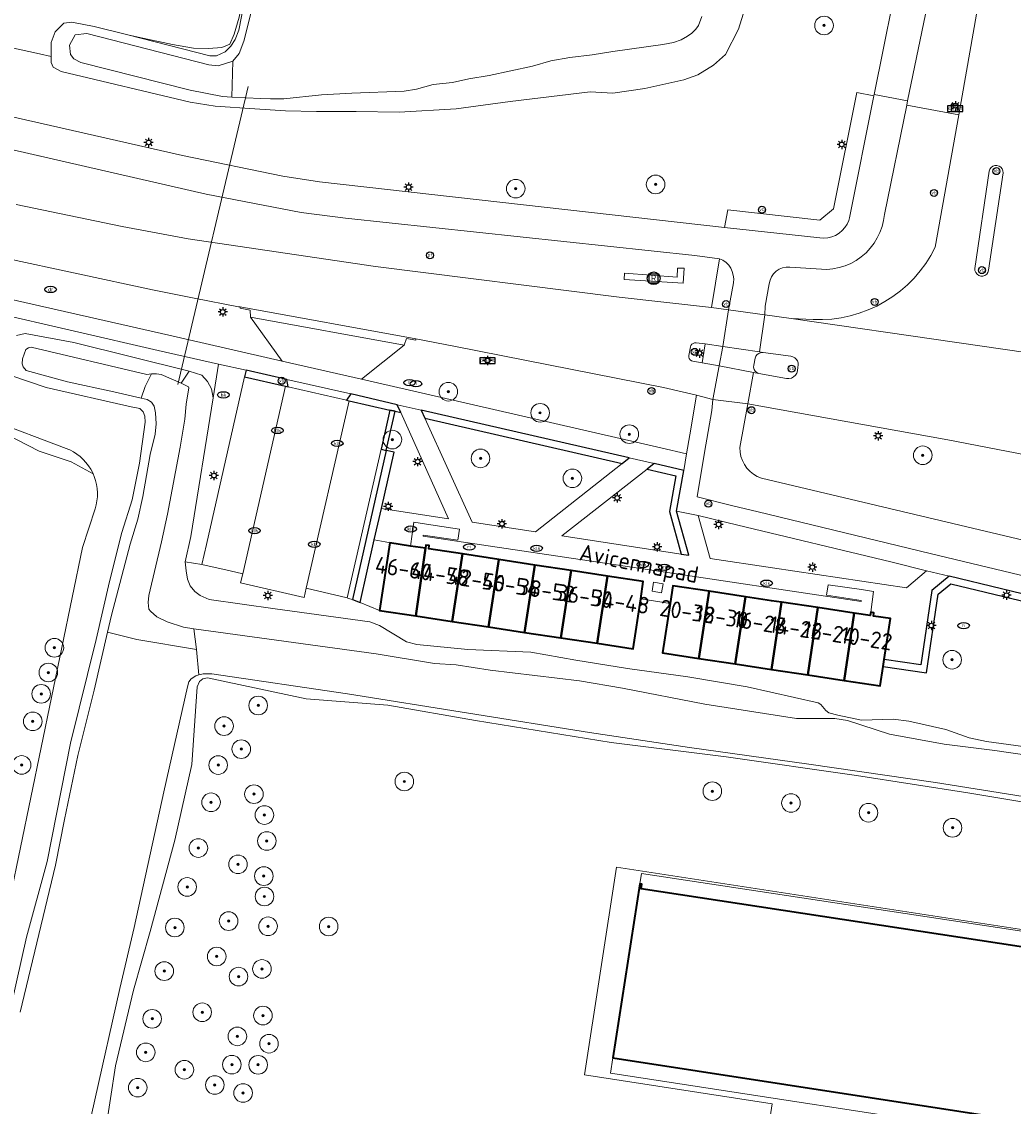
# Model space of a CAD drawing. Header units: metres. Extents: x 89394 to 92106, y 463550 to 466167.
# Tile 97 of 112: x 91239 to 91345, y 465036 to 465153. Entities that reach past the tile are written whole.
import ezdxf
from ezdxf.enums import TextEntityAlignment as Align

# ---------------------------------------------------------------- set-up
doc = ezdxf.new("R2010")
doc.units = ezdxf.units.M
for name, color, linetype, lineweight in [('B-PV-GR-BEPLANTING_CULTUUR_HEESTERS-GV', 90, 'Continuous', 18), ('B-PV-GR-BOOM-S', 90, 'Continuous', 25), ('B-PV-GR-GRAS-GV', 60, 'Continuous', 13), ('B-PV-GR-HAAG-GV', 90, 'Continuous', 25), ('B-PV-GR-STRUIK-GV', 90, 'Continuous', 13), ('B-PV-IE-MEUBILAIR-S', 7, 'Continuous', 25), ('B-PV-IE-MEUBILAIR_WEGMEUBILAIR-S', 7, 'Continuous', 25), ('B-PV-KW-KUNSTWERK_DUIKER-G', 150, 'Continuous', 18), ('B-PV-OG-BEBOUWING-GV', 7, 'Continuous', 35), ('B-PV-OG-BEBOUWING-T18', 1, 'Continuous', 18), ('B-PV-OG-BEBOUWING_LUIFEL-GV', 7, 'Continuous', 18), ('B-PV-OG-BEBOUWING_TRAP-GV', 7, 'Continuous', 18), ('B-PV-OG-TERREIN_BEGROEID-GV', 7, 'Continuous', 18), ('B-PV-OG-TERREIN_OEVER-GV', 7, 'Continuous', 18), ('B-PV-OG-TOPOGRAFIE-T18', 1, 'Continuous', 18), ('B-PV-OG-WATER_SLOOT-GV', 120, 'Continuous', 18), ('B-PV-VH-VERHARDING_ASFALT-GV', 210, 'Continuous', 18), ('B-PV-VH-VERHARDING_BETONSTRAATSTEEN-GV', 190, 'Continuous', 18), ('B-PV-VH-VERHARDING_HALFVERHARDING_GRIND-GV', 210, 'Continuous', 18), ('B-PV-VH-VERHARDING_OPEN_SIERBESTRATING-GV', 90, 'Continuous', 18), ('B-PV-VH-VERHARDING_OPEN_TEGEL-GV', 90, 'Continuous', 18), ('B-PV-VH-VERHARDING_STRAATBAKSTEEN-GV', 40, 'Continuous', 18)]:
    doc.layers.add(name, color=color, linetype=linetype, lineweight=lineweight)
doc.styles.add('NLCS-ISO', font='NLCS-ISO.ttf')
doc.styles.add('NLCS-ISO-M500-T18', font='NLCS-ISO.ttf', dxfattribs={"height": 0.9})

# ---------------------------------------------------------------- blocks, each defined once
blk = doc.blocks.new('SIE-MEUBILAIR_BORD_STRAATNAAM-SO')
blk.add_lwpolyline([(-1.62, -0.62), (1.62, -0.62), (1.62, 0.62), (-1.62, 0.62)], close=True)
at = {"style": 'NLCS-ISO'}
blk.add_text('straat', height=0.75, dxfattribs=at).set_placement((0, 0.08), align=Align.MIDDLE_CENTER)
blk = doc.blocks.new('SIE-MEUBILAIR_BORD_PLAATSNAAM-SO')
blk.add_lwpolyline([(-1.62, -0.62), (1.62, -0.62), (1.62, 0.62), (-1.62, 0.62)], close=True)
at = {"style": 'NLCS-ISO'}
blk.add_text('plaats', height=0.75, dxfattribs=at).set_placement((0, 0.1), align=Align.MIDDLE_CENTER)
blk = doc.blocks.new('SIE-MEUBILAIR_BORD_WEGWIJZER-SO')
blk.add_lwpolyline([(-0.75, -0.75), (0.75, -0.75), (0.75, 0.75), (-0.75, 0.75)], close=True)
at = {"style": 'NLCS-ISO'}
blk.add_text('ww', height=0.75, dxfattribs=at).set_placement((0, 0.125), align=Align.MIDDLE_CENTER)
blk = doc.blocks.new('SIE-MEUBILAIR_PAAL_LICHTMAST-SO')
for points in [[(-0.62, 0), (-1, 0)], [(-0.71, 0.71), (-0.44, 0.44)], [(0, 1), (0, 0.62)], [(0.44, 0.44), (0.71, 0.71)], [(1, 0), (0.62, 0)], [(-0.71, -0.71), (-0.44, -0.44)], [(0, -0.62), (0, -1)], [(0.44, -0.44), (0.71, -0.71)]]:
    blk.add_lwpolyline(points)
blk.add_circle((0, 0), 0.5)
blk = doc.blocks.new('SIE-MEUBILAIR_PAAL_VERKEERSBORD-SO')
blk.add_circle((0, 0), 0.75)
at = {"style": 'NLCS-ISO'}
blk.add_text('vb', height=0.75, dxfattribs=at).set_placement((0, 0.07), align=Align.MIDDLE_CENTER)
blk = doc.blocks.new('SIE-MEUBILAIR_PAAL_PORTAAL-SO')
blk.add_circle((0, 0), 0.75)
at = {"style": 'NLCS-ISO'}
blk.add_text('pt', height=0.75, dxfattribs=at).set_placement((0, 0.13), align=Align.MIDDLE_CENTER)
blk = doc.blocks.new('SIE-MEUBILAIR_PUT_KOLK-SO')
blk.add_ellipse((0, 0), major_axis=(1.25, 0), ratio=0.54)
at = {"style": 'NLCS-ISO'}
blk.add_text('klk', height=0.75, dxfattribs=at).set_placement((0.03, 0), align=Align.MIDDLE_CENTER)
blk = doc.blocks.new('SIE-MEUBILAIR_PUT_RIOOLPUT-SO')
blk.add_ellipse((0, 0), major_axis=(1.25, 0), ratio=0.54)
at = {"style": 'NLCS-ISO'}
blk.add_text('ri', height=0.75, dxfattribs=at).set_placement((-0.04, 0.07), align=Align.MIDDLE_CENTER)
blk = doc.blocks.new('SIE-MEUBILAIR_PUT_DRAINAGEPUT-SO')
blk.add_ellipse((0, 0), major_axis=(1.25, 0), ratio=0.54)
at = {"style": 'NLCS-ISO'}
blk.add_text('dr', height=0.75, dxfattribs=at).set_placement((0.03, 0), align=Align.MIDDLE_CENTER)
blk = doc.blocks.new('SIE-MEUBILAIR_PUT_BRANDKRAAN-SO')
blk.add_ellipse((0, 0), major_axis=(1.25, 0), ratio=0.54)
at = {"style": 'NLCS-ISO'}
blk.add_text('bk', height=0.75, dxfattribs=at).set_placement((0.03, 0), align=Align.MIDDLE_CENTER)
blk = doc.blocks.new('SIE-WEG_RECLAMEZUIL-SO')
for p, q in [((-0.972125, 0.972125), (0.972125, 0.972125)), ((-0.972125, -0.972125), (-0.972125, 0.972125)), ((0.972125, -0.972125), (0.972125, 0.972125)), ((-0.972125, -0.972125), (0.972125, -0.972125))]:
    blk.add_line(p, q)
blk.add_circle((0, 0), 1.375)
at = {"style": 'NLCS-ISO'}
blk.add_text('R', height=1.375, dxfattribs=at).set_placement((0, 0), align=Align.MIDDLE_CENTER)
blk = doc.blocks.new('SGR-BOOM_GBKN-SO')
at = {"linetype": 'ByBlock', "lineweight": 18}
h = blk.add_hatch(color=0, dxfattribs=at)
h.dxf.hatch_style = 1
edge = h.paths.add_edge_path()
edge.add_arc((0, 0), 0.25, 0, 360)
at = {"color": 0, "linetype": 'ByBlock', "lineweight": 18}
for radius in [2, 0.25]:
    blk.add_circle((0, 0), radius, dxfattribs=at)
at = {"color": 0, "linetype": 'ByBlock', "lineweight": 18, "style": 'NLCS-ISO'}
blk.add_attdef('SOORT', (2.5, 0), '', height=1.5, dxfattribs=at)

msp = doc.modelspace()

# ---------------------------------------------------------------- linework, layer by layer
at = {"layer": 'B-PV-GR-BEPLANTING_CULTUUR_HEESTERS-GV', "flags": 128}
for points in [[(91262.972, 465115.281), (91262.812, 465114.57), (91267.219, 465113.562), (91267.476, 465113.495), (91267.357, 465114.292)], [(91274.225, 465112.725), (91273.76, 465112.053), (91274.053, 465111.995), (91278.424, 465110.999), (91279, 465110.868), (91279.586, 465110.736), (91279.216, 465111.557)], [(91279, 465110.868), (91278.424, 465110.999), (91277.471, 465106.801), (91278.043, 465106.653)], [(91281.793, 465110.973), (91282.183, 465110.114), (91303.376, 465105.248), (91304.132, 465105.844)], [(91278.043, 465106.653), (91274.409, 465090.642), (91275.216, 465090.311), (91276.744, 465097.045), (91277.507, 465100.407), (91278.882, 465106.463)], [(91310.005, 465104.511), (91306.842, 465105.235), (91306.081, 465104.64), (91309.143, 465103.939), (91308.467, 465100.088), (91309.741, 465095.517), (91310.554, 465095.394), (91309.235, 465100.126)], [(91311.545, 465099.662), (91312.852, 465095.041), (91319.531, 465094.041), (91333.953, 465091.892), (91336.101, 465093.718), (91332.274, 465094.662), (91315.836, 465098.626)], [(91354.111, 465082.877), (91355.41, 465089.057), (91338.514, 465093.137), (91336.654, 465091.6), (91335.47, 465083.594), (91331.558, 465084.172), (91331.447, 465083.43), (91336.102, 465082.742), (91337.354, 465091.205), (91338.703, 465092.32), (91354.526, 465088.499), (91353.377, 465083.031)]]:
    msp.add_lwpolyline(points, close=True, dxfattribs=at)
at = {"layer": 'B-PV-GR-GRAS-GV', "flags": 128}
for points in [[(91263.434, 465158.287), (91263.31, 465158.329), (91262.23, 465153.255), (91261.683, 465151.431), (91261.226, 465150.347), (91260.363, 465149.968), (91258.948, 465149.862), (91257.304, 465149.911), (91255.048, 465150.318), (91251.389, 465151.098), (91250.256, 465151.328), (91259.058, 465149.077), (91259.78, 465149.077), (91260.719, 465149.51), (91261.342, 465150.128), (91261.794, 465150.834), (91262.18, 465151.847)], [(91227.436, 465110.646), (91232.311, 465109.847), (91236.024, 465108.979), (91240.744, 465106.566), (91244.179, 465105.414), (91246.526, 465104.153), (91246.484, 465104.25), (91246.276, 465104.641), (91246.036, 465105.012), (91245.765, 465105.362), (91245.465, 465105.688), (91245.14, 465105.987), (91244.789, 465106.258), (91244.418, 465106.498), (91244.027, 465106.706), (91243.919, 465106.752), (91243.62, 465106.88), (91227.34, 465113.02), (91227.294, 465113.03)]]:
    msp.add_lwpolyline(points, close=True, dxfattribs=at)
msp.add_lwpolyline([(91234.044, 465153.332), (91232.748, 465152.722), (91231.37, 465152.224), (91230.226, 465151.919), (91229.254, 465151.819), (91240.77, 465149.286), (91242.013, 465149.013), (91242.013, 465150.521), (91242.447, 465151.676), (91243.045, 465152.266), (91243.386, 465152.614), (91244.252, 465152.687), (91246.636, 465152.254), (91250.256, 465151.328), (91251.389, 465151.098), (91255.048, 465150.318), (91257.304, 465149.911), (91258.948, 465149.862), (91260.363, 465149.968), (91261.226, 465150.347), (91261.683, 465151.431), (91262.23, 465153.255)], dxfattribs=at)
at = {"layer": 'B-PV-GR-HAAG-GV', "flags": 128}
for points in [[(91262.812, 465114.57), (91267.219, 465113.562), (91267.476, 465113.495), (91267.357, 465114.292), (91262.972, 465115.281)], [(91274.225, 465112.725), (91273.76, 465112.053), (91274.053, 465111.995), (91278.424, 465110.999), (91279, 465110.868), (91279.586, 465110.736), (91279.216, 465111.557)], [(91279, 465110.868), (91278.424, 465110.999), (91277.471, 465106.801), (91278.043, 465106.653)], [(91281.793, 465110.973), (91282.183, 465110.114), (91303.376, 465105.248), (91304.132, 465105.844)], [(91278.043, 465106.653), (91274.409, 465090.642), (91275.216, 465090.311), (91276.744, 465097.045), (91277.507, 465100.407), (91278.882, 465106.463)], [(91310.005, 465104.511), (91306.842, 465105.235), (91306.081, 465104.64), (91309.143, 465103.939), (91308.467, 465100.088), (91309.741, 465095.517), (91310.554, 465095.394), (91309.235, 465100.126)], [(91338.514, 465093.137), (91336.654, 465091.6), (91335.47, 465083.594), (91331.558, 465084.172), (91331.447, 465083.43), (91336.102, 465082.742), (91337.354, 465091.205), (91338.703, 465092.32), (91354.526, 465088.499), (91353.377, 465083.031), (91354.111, 465082.877), (91355.41, 465089.057)]]:
    msp.add_lwpolyline(points, close=True, dxfattribs=at)
at = {"layer": 'B-PV-GR-STRUIK-GV', "flags": 128}
msp.add_lwpolyline([(91237.604, 465058.577), (91245.38, 465096.21), (91246.74, 465100.37), (91246.859, 465100.796), (91246.942, 465101.231), (91246.988, 465101.671), (91246.996, 465102.114), (91246.967, 465102.555), (91246.901, 465102.993), (91246.797, 465103.423), (91246.658, 465103.843), (91246.526, 465104.153), (91244.179, 465105.414), (91240.744, 465106.566), (91236.024, 465108.979)], dxfattribs=at)
at = {"layer": 'B-PV-KW-KUNSTWERK_DUIKER-G', "flags": 128}
msp.add_lwpolyline([(91263.184, 465145.787), (91255.647, 465113.75)], dxfattribs=at)
at = {"layer": 'B-PV-OG-BEBOUWING-GV', "flags": 128}
for points in [[(91282.252, 465096.133), (91280.65, 465096.373), (91278.424, 465096.706), (91277.326, 465089.445), (91281.22, 465088.858)], [(91286.225, 465095.526), (91282.598, 465096.081), (91282.65, 465096.427), (91282.304, 465096.479), (91282.252, 465096.133), (91281.22, 465088.858), (91285.115, 465088.27)], [(91290.118, 465094.93), (91286.225, 465095.526), (91285.115, 465088.27), (91289.009, 465087.683)], [(91294.011, 465094.335), (91290.118, 465094.93), (91289.009, 465087.683), (91292.904, 465087.095)], [(91297.905, 465093.739), (91294.011, 465094.335), (91292.904, 465087.095), (91296.798, 465086.508)], [(91301.798, 465093.143), (91297.905, 465093.739), (91296.798, 465086.508), (91300.693, 465085.92)], [(91305.386, 465090.692), (91305.663, 465092.552), (91301.798, 465093.143), (91300.693, 465085.92), (91304.587, 465085.333)], [(91312.727, 465091.513), (91308.839, 465092.1), (91308.55, 465090.204), (91307.738, 465084.883), (91311.637, 465084.291)], [(91316.627, 465090.925), (91312.727, 465091.513), (91311.637, 465084.291), (91315.536, 465083.699)], [(91320.521, 465090.338), (91319.447, 465090.499), (91316.627, 465090.925), (91315.536, 465083.699), (91319.435, 465083.108)], [(91324.422, 465089.752), (91320.521, 465090.338), (91319.435, 465083.108), (91323.335, 465082.516)], [(91328.322, 465089.166), (91324.422, 465089.752), (91323.335, 465082.516), (91327.234, 465081.924)], [(91328.322, 465089.166), (91327.234, 465081.924), (91331.133, 465081.332), (91331.447, 465083.43), (91331.558, 465084.172), (91332.217, 465088.581), (91330.4, 465088.854), (91330.452, 465089.2), (91330.106, 465089.252), (91330.054, 465088.906)], [(91357.9, 465012.84), (91362.88, 465012.08), (91363.48, 465016.01), (91358.55, 465016.77), (91362.57, 465042.86), (91362.91, 465042.81), (91364.186, 465051.114), (91363.539, 465051.222), (91363.433, 465050.682), (91305.426, 465059.536), (91305.511, 465060.031), (91305.282, 465060.069), (91302.393, 465041.334), (91348.65, 465034.2), (91344.81, 465009.3), (91318.97, 465013.29), (91310.382, 464957.615), (91366.451, 464948.968), (91366.614, 464948.943), (91375.101, 465004.93), (91368.663, 465005.906), (91357.096, 465007.659)]]:
    msp.add_lwpolyline(points, close=True, dxfattribs=at)
at = {"layer": 'B-PV-OG-BEBOUWING_LUIFEL-GV', "flags": 128}
for points in [[(91358.55, 465016.77), (91360.292, 465016.501), (91365.671, 465052.013), (91305.463, 465061.158), (91305.282, 465060.069), (91305.511, 465060.031), (91305.426, 465059.536), (91363.433, 465050.682), (91363.539, 465051.222), (91364.186, 465051.114), (91362.91, 465042.81), (91362.57, 465042.86)], [(91343.555, 465011.325), (91345.086, 465011.089), (91348.65, 465034.2), (91302.393, 465041.334), (91302.143, 465039.71), (91346.869, 465032.812)]]:
    msp.add_lwpolyline(points, close=True, dxfattribs=at)
at = {"layer": 'B-PV-OG-BEBOUWING_TRAP-GV', "flags": 128}
for points in [[(91285.894, 465098.177), (91283.287, 465098.569), (91281.015, 465098.927), (91280.65, 465096.373), (91282.252, 465096.133), (91282.304, 465096.479), (91282.65, 465096.427), (91282.598, 465096.081), (91305.663, 465092.552), (91305.386, 465090.692), (91308.55, 465090.204), (91308.839, 465092.1), (91319.447, 465090.499), (91330.054, 465088.906), (91330.106, 465089.252), (91330.415, 465091.481), (91329.117, 465091.694), (91325.51, 465092.214), (91325.361, 465091.085), (91329.081, 465090.522), (91329.069, 465090.402), (91306.098, 465093.843), (91281.994, 465097.434), (91282.011, 465097.564), (91285.741, 465097.02)], [(91307.777, 465092.318), (91307.627, 465091.35), (91306.621, 465091.523), (91306.766, 465092.482)]]:
    msp.add_lwpolyline(points, close=True, dxfattribs=at)
at = {"layer": 'B-PV-OG-TERREIN_BEGROEID-GV', "flags": 128}
for points in [[(91189.682, 465153.585), (91205.186, 465150.008), (91206.358, 465149.738), (91207.414, 465149.494), (91223.152, 465145.863), (91223.472, 465145.789), (91256.148, 465138.363), (91266.929, 465136.134), (91270.875, 465135.542), (91314.391, 465130.632), (91314.733, 465132.533), (91324.626, 465131.428), (91326.093, 465132.644), (91328.607, 465145.142), (91330.433, 465144.794), (91330.461, 465144.935), (91333.435, 465159.731)], [(91316.408, 465153.566), (91315.888, 465151.946), (91314.493, 465149.221), (91313.198, 465148.076), (91311.517, 465147.029), (91310.031, 465146.495), (91305.818, 465145.562), (91302.388, 465145.081), (91299.954, 465145.203), (91291.356, 465144.173), (91285.563, 465143.371), (91279.418, 465143.016), (91274.8, 465143.098), (91270.532, 465143.095), (91267.2, 465143.177), (91263.897, 465143.375), (91259.636, 465143.663), (91256.964, 465144.097), (91243.097, 465147.417), (91242.23, 465147.85), (91242.013, 465148.356), (91242.013, 465149.013), (91240.77, 465149.286), (91229.254, 465151.819)], [(91238.274, 465133.091), (91249.652, 465130.733), (91256.74, 465129.42), (91276.869, 465126.449), (91303.083, 465123.13), (91312.983, 465122.025), (91313.843, 465127.251), (91311.187, 465127.615), (91273.662, 465131.645), (91268.897, 465132.241), (91258.688, 465134.208), (91222.714, 465142.455)], [(91238.285, 465119.024), (91239.24, 465119.246), (91244.453, 465118.256), (91256.867, 465115.169), (91258.218, 465114.735), (91258.821, 465114.059), (91259.255, 465113.263), (91259.424, 465112.322), (91260.005, 465115.95), (91253.512, 465117.415), (91226.497, 465123.63)], [(91235.448, 465036.862), (91239.375, 465054.341), (91241.602, 465062.458), (91244.095, 465075.182), (91246.847, 465086.324), (91248.306, 465092.552), (91249.606, 465097.831), (91250.71, 465101.355), (91251.512, 465105.288), (91252.132, 465109.699), (91252.086, 465110.328), (91251.922, 465110.811), (91251.539, 465111.174), (91250.614, 465111.332), (91241.472, 465113.409), (91237.596, 465114.733)], [(91227.34, 465113.02), (91243.62, 465106.88), (91243.919, 465106.752), (91244.027, 465106.706), (91244.418, 465106.498), (91244.789, 465106.258), (91245.14, 465105.987), (91245.465, 465105.688), (91245.765, 465105.362), (91246.036, 465105.012), (91246.276, 465104.641), (91246.484, 465104.25), (91246.526, 465104.153), (91246.658, 465103.843), (91246.797, 465103.423), (91246.901, 465102.993), (91246.967, 465102.555), (91246.996, 465102.114), (91246.988, 465101.671), (91246.942, 465101.231), (91246.859, 465100.796), (91246.74, 465100.37), (91245.38, 465096.21), (91237.604, 465058.577)], [(91354.526, 465088.499), (91338.703, 465092.32), (91337.354, 465091.205), (91336.102, 465082.742), (91331.447, 465083.43), (91331.133, 465081.332), (91327.234, 465081.924), (91323.335, 465082.516), (91319.435, 465083.108), (91315.536, 465083.699), (91311.637, 465084.291), (91307.738, 465084.883), (91308.55, 465090.204), (91305.386, 465090.692), (91304.587, 465085.333), (91300.693, 465085.92), (91296.798, 465086.508), (91292.904, 465087.095), (91289.009, 465087.683), (91285.115, 465088.27), (91281.22, 465088.858), (91277.326, 465089.445), (91275.216, 465090.311), (91274.409, 465090.642), (91273.966, 465090.741), (91273.828, 465090.82), (91269.438, 465091.831), (91269.207, 465090.851), (91262.375, 465092.405), (91262.611, 465093.393), (91261.277, 465093.696), (91258.213, 465094.392), (91256.419, 465094.68), (91256.522, 465093.704), (91256.673, 465092.822), (91256.971, 465092.104), (91257.46, 465091.501), (91258.023, 465091.064), (91259.014, 465090.643), (91266.082, 465089.623), (91276.281, 465088.241), (91277.32, 465087.844), (91280.215, 465086.084), (91281.304, 465085.804), (91286.786, 465085.238), (91293.581, 465084.983), (91298.416, 465084.094), (91303.963, 465083.194), (91310.462, 465082.302), (91316.84, 465081.245), (91324.466, 465079.526), (91324.748, 465079.355), (91325.26, 465078.704), (91325.589, 465078.437), (91326.559, 465078.184), (91329.094, 465077.666), (91332.496, 465077.776), (91334.18, 465077.558), (91338.182, 465076.636), (91340.687, 465075.738), (91342.535, 465075.351), (91349.105, 465074.481)], [(91361.395, 465066.35), (91340.523, 465069.831), (91328.572, 465071.694), (91314.556, 465073.709), (91302.22, 465075.245), (91287.639, 465077.602), (91278.205, 465079.257), (91269.421, 465079.949), (91258.808, 465082.193), (91258.307, 465082.107), (91257.97, 465081.827), (91257.722, 465081.237), (91257.156, 465072.878), (91255.309, 465064.755), (91252.65, 465054.933), (91250.858, 465048.64), (91248.94, 465040.494), (91247.872, 465033.451)], [(91306.919, 464954.833), (91319.501, 465036.42), (91299.341, 465039.529), (91302.784, 465061.857), (91359.586, 465053.094)]]:
    msp.add_lwpolyline(points, dxfattribs=at)
for points in [[(91342.3, 465158.28), (91337.117, 465159.128), (91334.065, 465144.26), (91333.968, 465143.784), (91339.554, 465142.753)], [(91339.554, 465142.753), (91333.968, 465143.784), (91331.567, 465132.041), (91331.477, 465131.379), (91331.319, 465130.73), (91331.095, 465130.101), (91330.807, 465129.498), (91330.458, 465128.928), (91330.053, 465128.397), (91329.595, 465127.911), (91329.089, 465127.475), (91328.541, 465127.093), (91327.956, 465126.77), (91327.341, 465126.508), (91326.703, 465126.312), (91326.047, 465126.183), (91325.382, 465126.122), (91321.401, 465126.356), (91321.008, 465126.359), (91320.623, 465126.286), (91320.259, 465126.139), (91319.93, 465125.923), (91319.65, 465125.648), (91319.43, 465125.323), (91319.277, 465124.962), (91319.197, 465124.577), (91318.741, 465122.171), (91318.706, 465121.251), (91321.561, 465120.844), (91323.899, 465120.735), (91324.909, 465120.725), (91325.917, 465120.788), (91326.918, 465120.923), (91327.906, 465121.132), (91328.876, 465121.411), (91329.824, 465121.76), (91330.744, 465122.177), (91331.631, 465122.66), (91332.481, 465123.206), (91333.288, 465123.812), (91334.05, 465124.475), (91334.762, 465125.191), (91335.419, 465125.958), (91336.02, 465126.77), (91336.56, 465127.624), (91337.036, 465128.514)], [(91263.434, 465120.972), (91263.419, 465121.737), (91262.325, 465121.961), (91262.351, 465122.104), (91262.162, 465122.099), (91257.4, 465123.014), (91252.926, 465123.922), (91236.953, 465127.367), (91230.8, 465128.774), (91220.15, 465131.186), (91219.039, 465126.3), (91220.835, 465125.889), (91221.006, 465126.683), (91254.674, 465119.054), (91266.864, 465116.252)], [(91303.643, 465125.715), (91309.292, 465125.302), (91309.348, 465126.25), (91310.053, 465126.24), (91309.942, 465124.627), (91303.614, 465125.049)], [(91281.229, 465118.667), (91281.201, 465118.511), (91280.218, 465118.691), (91279.957, 465117.977), (91275.39, 465114.313), (91289.595, 465111.06), (91307.536, 465106.927), (91310.298, 465106.291), (91310.651, 465108.344), (91311.383, 465112.6), (91307.83, 465113.423), (91285.485, 465117.828)], [(91262.812, 465114.57), (91262.972, 465115.281), (91260.005, 465115.95), (91259.424, 465112.322), (91257.035, 465097.404), (91256.419, 465094.68), (91258.213, 465094.392), (91258.702, 465096.538)], [(91379.357, 465099.878), (91338.376, 465107.806), (91316.893, 465111.667), (91316.041, 465106.96), (91316.064, 465106.482), (91316.154, 465106.012), (91316.309, 465105.559), (91316.526, 465105.133), (91316.8, 465104.741), (91317.127, 465104.391), (91317.499, 465104.09), (91317.91, 465103.845), (91318.351, 465103.659), (91376.73, 465089.85), (91377.471, 465089.687), (91392.441, 465085.804), (91393.394, 465085.581), (91393.531, 465085.521), (91394.685, 465085.402), (91394.806, 465085.99), (91396.95, 465096.44), (91395.787, 465096.7)], [(91279.586, 465110.736), (91279, 465110.868), (91278.043, 465106.653), (91278.882, 465106.463), (91277.507, 465100.407), (91284.732, 465099.314)], [(91303.376, 465105.248), (91282.183, 465110.114), (91287.257, 465098.932), (91294.057, 465097.897)], [(91306.081, 465104.64), (91296.907, 465097.458), (91309.741, 465095.517), (91308.467, 465100.088), (91309.143, 465103.939)], [(91278.424, 465096.706), (91277.906, 465096.834), (91276.744, 465097.045), (91275.216, 465090.311), (91277.326, 465089.445)]]:
    msp.add_lwpolyline(points, close=True, dxfattribs=at)
at = {"layer": 'B-PV-OG-TERREIN_OEVER-GV', "flags": 128}
for points in [[(91311.954, 465153.312), (91311.596, 465152.358), (91311.31, 465151.968), (91310.886, 465151.525), (91310.415, 465151.181), (91309.733, 465150.791), (91308.906, 465150.527), (91307.757, 465150.311), (91302.37, 465149.559), (91300.149, 465149.176), (91297.78, 465148.922), (91295.73, 465148.534), (91293.759, 465147.985), (91289.105, 465146.952), (91286.916, 465146.594), (91285.145, 465146.213), (91283.071, 465146.002), (91281.303, 465145.504), (91279.943, 465145.28), (91274.324, 465145.066), (91271.06, 465144.886), (91267.045, 465144.472), (91265.593, 465144.453), (91264.52, 465144.501), (91261.443, 465144.64), (91260.42, 465144.72), (91256.95, 465145.39), (91245.2, 465148.37), (91244.45, 465148.76), (91244.11, 465149.21), (91243.99, 465150.24), (91244.61, 465151.35), (91245.85, 465151.48), (91258.97, 465148.12), (91259.96, 465148.01), (91261.557, 465148.51), (91262.24, 465149.326), (91262.729, 465150.653), (91264.882, 465159.224)], [(91263.434, 465158.287), (91262.18, 465151.847), (91261.794, 465150.834), (91261.342, 465150.128), (91260.719, 465149.51), (91259.78, 465149.077), (91259.058, 465149.077), (91250.256, 465151.328), (91246.636, 465152.254), (91244.252, 465152.687), (91243.386, 465152.614), (91243.045, 465152.266), (91242.447, 465151.676), (91242.013, 465150.521), (91242.013, 465149.013), (91242.013, 465148.356), (91242.23, 465147.85), (91243.097, 465147.417), (91256.964, 465144.097), (91259.636, 465143.663), (91263.897, 465143.375), (91267.2, 465143.177), (91270.532, 465143.095), (91274.8, 465143.098), (91279.418, 465143.016), (91285.563, 465143.371), (91291.356, 465144.173), (91299.954, 465145.203), (91302.388, 465145.081), (91305.818, 465145.562), (91310.031, 465146.495), (91311.517, 465147.029), (91313.198, 465148.076), (91314.493, 465149.221), (91315.888, 465151.946), (91316.408, 465153.566)], [(91238.676, 465046.26), (91242.504, 465062.077), (91243.441, 465066.982), (91244.886, 465073.852), (91246.643, 465080.883), (91248.069, 465087.108), (91248.489, 465088.959), (91250.517, 465096.58), (91251.346, 465099.253), (91251.862, 465101.693), (91252.65, 465106.22), (91253.209, 465108.422), (91253.322, 465109.513), (91253.247, 465110.703), (91253.093, 465111.419), (91252.815, 465111.851), (91252.344, 465112.121), (91251.705, 465112.271), (91248.744, 465112.965), (91243.77, 465114.046), (91239.344, 465115.237), (91239.018, 465115.646), (91238.904, 465115.957), (91238.937, 465116.503), (91239.287, 465117.496), (91239.575, 465117.705), (91239.884, 465117.766), (91252.31, 465114.835), (91252.805, 465114.88), (91253.335, 465114.895), (91253.83, 465114.823), (91256.001, 465113.906), (91256.867, 465115.169), (91244.453, 465118.256), (91239.24, 465119.246), (91238.285, 465119.024)], [(91349.105, 465074.481), (91342.535, 465075.351), (91340.687, 465075.738), (91338.182, 465076.636), (91334.18, 465077.558), (91332.496, 465077.776), (91329.094, 465077.666), (91326.559, 465078.184), (91325.589, 465078.437), (91325.26, 465078.704), (91324.748, 465079.355), (91324.466, 465079.526), (91316.84, 465081.245), (91310.462, 465082.302), (91303.963, 465083.194), (91298.416, 465084.094), (91293.581, 465084.983), (91286.786, 465085.238), (91281.304, 465085.804), (91280.215, 465086.084), (91277.32, 465087.844), (91276.281, 465088.241), (91266.082, 465089.623), (91259.014, 465090.643), (91258.023, 465091.064), (91257.46, 465091.501), (91256.971, 465092.104), (91256.673, 465092.822), (91256.522, 465093.704), (91256.419, 465094.68), (91257.035, 465097.404), (91259.424, 465112.322), (91259.255, 465113.263), (91258.821, 465114.059), (91258.218, 465114.735), (91256.867, 465115.169), (91256.001, 465113.906), (91256.77, 465113.502), (91256.812, 465113.372), (91256.529, 465111.623), (91256.383, 465110.033), (91255.882, 465107.022), (91254.517, 465099.818), (91253.897, 465096.833), (91252.517, 465091.056), (91252.457, 465090.296), (91252.516, 465089.582), (91252.68, 465089.389), (91253.383, 465088.783), (91254.491, 465088.218), (91256.24, 465087.642), (91257.368, 465087.49), (91276.947, 465084.802), (91283.229, 465083.747), (91285.556, 465083.614), (91289.208, 465083.03), (91298.792, 465081.873), (91303.439, 465081.082), (91312.277, 465079.367), (91322.141, 465077.848), (91326.248, 465077.823), (91327.599, 465077.606), (91332.121, 465076.137), (91337.999, 465075.065), (91343.432, 465074.381), (91351.068, 465073.279)], [(91237.596, 465114.733), (91241.472, 465113.409), (91250.614, 465111.332), (91251.539, 465111.174), (91251.922, 465110.811), (91252.086, 465110.328), (91252.132, 465109.699), (91251.512, 465105.288), (91250.71, 465101.355), (91249.606, 465097.831), (91248.306, 465092.552), (91246.847, 465086.324), (91244.095, 465075.182), (91241.602, 465062.458), (91239.375, 465054.341), (91235.448, 465036.862)], [(91351.657, 465068.634), (91337.075, 465070.944), (91323.462, 465072.929), (91310.607, 465074.711), (91299.865, 465076.34), (91273.88, 465080.503), (91259.272, 465082.647), (91258.344, 465082.639), (91257.896, 465082.524), (91257.557, 465082.438), (91257.075, 465082.089), (91256.832, 465081.76), (91256.681, 465081.24), (91254.116, 465069.943), (91250.951, 465055.375), (91249.392, 465048.816), (91244.026, 465024.848)], [(91247.872, 465033.451), (91248.94, 465040.494), (91250.858, 465048.64), (91252.65, 465054.933), (91255.309, 465064.755), (91257.156, 465072.878), (91257.722, 465081.237), (91257.97, 465081.827), (91258.307, 465082.107), (91258.808, 465082.193), (91269.421, 465079.949), (91278.205, 465079.257), (91287.639, 465077.602), (91302.22, 465075.245), (91314.556, 465073.709), (91328.572, 465071.694), (91340.523, 465069.831), (91361.395, 465066.35)]]:
    msp.add_lwpolyline(points, dxfattribs=at)
at = {"layer": 'B-PV-OG-WATER_SLOOT-GV', "flags": 128}
for points in [[(91264.882, 465159.224), (91262.729, 465150.653), (91262.24, 465149.326), (91261.557, 465148.51), (91261.443, 465144.64), (91264.52, 465144.501), (91265.593, 465144.453), (91267.045, 465144.472), (91271.06, 465144.886), (91274.324, 465145.066), (91279.943, 465145.28), (91281.303, 465145.504), (91283.071, 465146.002), (91285.145, 465146.213), (91286.916, 465146.594), (91289.105, 465146.952), (91293.759, 465147.985), (91295.73, 465148.534), (91297.78, 465148.922), (91300.149, 465149.176), (91302.37, 465149.559), (91307.757, 465150.311), (91308.906, 465150.527), (91309.733, 465150.791), (91310.415, 465151.181), (91310.886, 465151.525), (91311.31, 465151.968), (91311.596, 465152.358), (91311.954, 465153.312)], [(91238.316, 465000), (91239.316, 465004.624), (91244.026, 465024.848), (91249.392, 465048.816), (91250.951, 465055.375), (91254.116, 465069.943), (91256.681, 465081.24), (91256.832, 465081.76), (91257.075, 465082.089), (91257.557, 465082.438), (91257.896, 465082.524), (91257.653, 465085.241), (91251.225, 465086.327), (91248.069, 465087.108), (91246.643, 465080.883), (91244.886, 465073.852), (91243.441, 465066.982), (91242.504, 465062.077), (91238.676, 465046.26)], [(91351.068, 465073.279), (91343.432, 465074.381), (91337.999, 465075.065), (91332.121, 465076.137), (91327.599, 465077.606), (91326.248, 465077.823), (91322.141, 465077.848), (91312.277, 465079.367), (91303.439, 465081.082), (91298.792, 465081.873), (91289.208, 465083.03), (91285.556, 465083.614), (91283.229, 465083.747), (91276.947, 465084.802), (91257.368, 465087.49), (91257.653, 465085.241), (91257.896, 465082.524), (91258.344, 465082.639), (91259.272, 465082.647), (91273.88, 465080.503), (91299.865, 465076.34), (91310.607, 465074.711), (91323.462, 465072.929), (91337.075, 465070.944), (91351.657, 465068.634)]]:
    msp.add_lwpolyline(points, dxfattribs=at)
for points in [[(91245.85, 465151.48), (91244.61, 465151.35), (91243.99, 465150.24), (91244.11, 465149.21), (91244.45, 465148.76), (91245.2, 465148.37), (91256.95, 465145.39), (91260.42, 465144.72), (91261.443, 465144.64), (91261.557, 465148.51), (91259.96, 465148.01), (91258.97, 465148.12)], [(91239.884, 465117.766), (91239.575, 465117.705), (91239.287, 465117.496), (91238.937, 465116.503), (91238.904, 465115.957), (91239.018, 465115.646), (91239.344, 465115.237), (91243.77, 465114.046), (91248.744, 465112.965), (91251.705, 465112.271), (91252.125, 465113.527), (91252.805, 465114.88), (91252.31, 465114.835)], [(91255.882, 465107.022), (91256.383, 465110.033), (91256.529, 465111.623), (91256.812, 465113.372), (91256.77, 465113.502), (91256.001, 465113.906), (91253.83, 465114.823), (91253.335, 465114.895), (91252.805, 465114.88), (91252.125, 465113.527), (91251.705, 465112.271), (91252.344, 465112.121), (91252.815, 465111.851), (91253.093, 465111.419), (91253.247, 465110.703), (91253.322, 465109.513), (91253.209, 465108.422), (91252.65, 465106.22), (91251.862, 465101.693), (91251.346, 465099.253), (91250.517, 465096.58), (91248.489, 465088.959), (91248.069, 465087.108), (91251.225, 465086.327), (91257.653, 465085.241), (91257.368, 465087.49), (91256.24, 465087.642), (91254.491, 465088.218), (91253.383, 465088.783), (91252.68, 465089.389), (91252.516, 465089.582), (91252.457, 465090.296), (91252.517, 465091.056), (91253.897, 465096.833), (91254.517, 465099.818)]]:
    msp.add_lwpolyline(points, close=True, dxfattribs=at)
at = {"layer": 'B-PV-VH-VERHARDING_ASFALT-GV', "flags": 128}
for points in [[(91342.3, 465158.28), (91339.554, 465142.753), (91337.036, 465128.514), (91336.56, 465127.624), (91336.02, 465126.77), (91335.419, 465125.958), (91334.762, 465125.191), (91334.05, 465124.475), (91333.288, 465123.812), (91332.481, 465123.206), (91331.631, 465122.66), (91330.744, 465122.177), (91329.824, 465121.76), (91328.876, 465121.411), (91327.906, 465121.132), (91326.918, 465120.923), (91325.917, 465120.788), (91324.909, 465120.725), (91323.899, 465120.735), (91321.561, 465120.844), (91357.155, 465115.685)], [(91222.714, 465142.455), (91258.688, 465134.208), (91268.897, 465132.241), (91273.662, 465131.645), (91311.187, 465127.615), (91313.843, 465127.251), (91314.223, 465127.124), (91314.573, 465126.875), (91314.843, 465126.579), (91315.063, 465126.244), (91315.228, 465125.878), (91315.333, 465125.491), (91315.375, 465125.092), (91315.354, 465124.692), (91314.811, 465121.765), (91318.706, 465121.251), (91318.741, 465122.171), (91319.197, 465124.577), (91319.277, 465124.962), (91319.43, 465125.323), (91319.65, 465125.648), (91319.93, 465125.923), (91320.259, 465126.139), (91320.623, 465126.286), (91321.008, 465126.359), (91321.401, 465126.356), (91325.382, 465126.122), (91326.047, 465126.183), (91326.703, 465126.312), (91327.341, 465126.508), (91327.956, 465126.77), (91328.541, 465127.093), (91329.089, 465127.475), (91329.595, 465127.911), (91330.053, 465128.397), (91330.458, 465128.928), (91330.807, 465129.498), (91331.095, 465130.101), (91331.319, 465130.73), (91331.477, 465131.379), (91331.567, 465132.041), (91333.968, 465143.784), (91334.065, 465144.26), (91330.461, 465144.935), (91330.433, 465144.794), (91327.832, 465131.649), (91327.733, 465131.384), (91327.556, 465130.984), (91327.321, 465130.616), (91327.032, 465130.288), (91326.696, 465130.008), (91326.321, 465129.782), (91325.916, 465129.617), (91325.491, 465129.515), (91325.055, 465129.48), (91324.619, 465129.511), (91314.391, 465130.632), (91270.875, 465135.542), (91266.929, 465136.134), (91256.148, 465138.363), (91223.472, 465145.789)], [(91236.953, 465127.367), (91252.926, 465123.922), (91257.4, 465123.014), (91262.162, 465122.099), (91262.351, 465122.104), (91281.229, 465118.667), (91285.485, 465117.828), (91307.83, 465113.423), (91311.383, 465112.6), (91313.141, 465112.148), (91313.816, 465115.748), (91311.974, 465116.079), (91310.997, 465116.257), (91310.836, 465116.3), (91310.699, 465116.394), (91310.601, 465116.529), (91310.553, 465116.688), (91310.561, 465116.854), (91310.718, 465117.782), (91310.774, 465117.937), (91310.872, 465118.07), (91311.005, 465118.168), (91311.16, 465118.224), (91311.325, 465118.233), (91312.306, 465118.121), (91314.2, 465117.826), (91314.811, 465121.765), (91312.983, 465122.025), (91303.083, 465123.13), (91276.869, 465126.449), (91256.74, 465129.42), (91249.652, 465130.733), (91238.274, 465133.091)], [(91357.155, 465115.685), (91321.561, 465120.844), (91318.706, 465121.251), (91318.136, 465117.251), (91318.542, 465117.192), (91321.503, 465116.777), (91321.726, 465116.729), (91321.929, 465116.625), (91322.099, 465116.472), (91322.224, 465116.281), (91322.297, 465116.065), (91322.311, 465115.837), (91322.266, 465115.613), (91322.22, 465115.225), (91322.15, 465114.966), (91322.011, 465114.736), (91321.816, 465114.553), (91321.577, 465114.43), (91321.314, 465114.377), (91321.047, 465114.397), (91318.059, 465114.944), (91317.496, 465115.051), (91316.893, 465111.667), (91338.376, 465107.806), (91379.357, 465099.878)]]:
    msp.add_lwpolyline(points, dxfattribs=at)
for points in [[(91344.311, 465136.717), (91344.328, 465136.489), (91342.77, 465126.024), (91342.7, 465125.805), (91342.566, 465125.618), (91342.382, 465125.48), (91342.164, 465125.406), (91341.934, 465125.401), (91341.714, 465125.466), (91341.524, 465125.596), (91341.382, 465125.777), (91341.303, 465125.993), (91341.293, 465126.223), (91342.821, 465136.696), (91342.899, 465136.911), (91343.038, 465137.094), (91343.225, 465137.226), (91343.443, 465137.298), (91343.672, 465137.301), (91343.892, 465137.236), (91344.082, 465137.109), (91344.226, 465136.93)], [(91318.706, 465121.251), (91314.811, 465121.765), (91314.2, 465117.826), (91318.136, 465117.251)], [(91318.542, 465117.192), (91318.136, 465117.251), (91314.2, 465117.826), (91313.816, 465115.748), (91317.496, 465115.051), (91318.059, 465114.944), (91317.849, 465115.032), (91317.675, 465115.18), (91317.557, 465115.375), (91317.504, 465115.597), (91317.523, 465115.825), (91317.667, 465116.569), (91317.759, 465116.782), (91317.905, 465116.962), (91318.093, 465117.096), (91318.311, 465117.175)], [(91317.496, 465115.051), (91313.816, 465115.748), (91313.141, 465112.148), (91316.893, 465111.667)], [(91316.893, 465111.667), (91313.141, 465112.148), (91313.027, 465110.964), (91312.244, 465106.425), (91311.444, 465101.663), (91315.128, 465100.753), (91318.006, 465100.053), (91336.486, 465095.58), (91355.762, 465090.937), (91375.789, 465086.068), (91376.662, 465089.616), (91376.73, 465089.85), (91318.351, 465103.659), (91317.91, 465103.845), (91317.499, 465104.09), (91317.127, 465104.391), (91316.8, 465104.741), (91316.526, 465105.133), (91316.309, 465105.559), (91316.154, 465106.012), (91316.064, 465106.482), (91316.041, 465106.96)]]:
    msp.add_lwpolyline(points, close=True, dxfattribs=at)
at = {"layer": 'B-PV-VH-VERHARDING_BETONSTRAATSTEEN-GV', "flags": 128}
for points in [[(91279.957, 465117.977), (91263.434, 465120.972), (91266.864, 465116.252), (91275.39, 465114.313)], [(91267.219, 465113.562), (91262.812, 465114.57), (91258.702, 465096.538), (91258.213, 465094.392), (91261.277, 465093.696), (91262.611, 465093.393)], [(91274.053, 465111.995), (91273.76, 465112.053), (91267.476, 465113.495), (91267.219, 465113.562), (91262.611, 465093.393), (91262.375, 465092.405), (91269.207, 465090.851), (91269.438, 465091.831)], [(91277.471, 465106.801), (91278.424, 465110.999), (91274.053, 465111.995), (91269.438, 465091.831), (91273.828, 465090.82)]]:
    msp.add_lwpolyline(points, close=True, dxfattribs=at)
at = {"layer": 'B-PV-VH-VERHARDING_HALFVERHARDING_GRIND-GV', "flags": 128}
msp.add_lwpolyline([(91303.643, 465125.715), (91303.614, 465125.049), (91309.942, 465124.627), (91310.053, 465126.24), (91309.348, 465126.25), (91309.292, 465125.302)], close=True, dxfattribs=at)
at = {"layer": 'B-PV-VH-VERHARDING_OPEN_SIERBESTRATING-GV', "flags": 128}
for points in [[(91365.327, 465028.085), (91368.04, 465045.807), (91365.211, 465046.245), (91366.389, 465053.857), (91398.348, 465044.168), (91398.783, 465046.395), (91398.631, 465046.387), (91398.479, 465046.389), (91398.327, 465046.402), (91398.177, 465046.425), (91398.029, 465046.459), (91360.328, 465057.888), (91359.586, 465053.094), (91302.784, 465061.857), (91299.341, 465039.529), (91319.501, 465036.42), (91306.919, 464954.833)], [(91348.65, 465034.2), (91302.393, 465041.334), (91305.282, 465060.069), (91305.511, 465060.031), (91305.426, 465059.536), (91363.433, 465050.682), (91363.539, 465051.222), (91364.186, 465051.114), (91362.91, 465042.81), (91362.57, 465042.86), (91358.55, 465016.77)]]:
    msp.add_lwpolyline(points, dxfattribs=at)
at = {"layer": 'B-PV-VH-VERHARDING_OPEN_TEGEL-GV', "flags": 128}
for points in [[(91333.435, 465159.731), (91330.461, 465144.935), (91334.065, 465144.26), (91337.117, 465159.128)], [(91226.497, 465123.63), (91253.512, 465117.415), (91260.005, 465115.95), (91262.972, 465115.281), (91267.357, 465114.292), (91274.225, 465112.725), (91279.216, 465111.557), (91281.793, 465110.973), (91304.132, 465105.844), (91306.842, 465105.235), (91310.005, 465104.511), (91310.298, 465106.291), (91307.536, 465106.927), (91289.595, 465111.06), (91275.39, 465114.313), (91266.864, 465116.252), (91254.674, 465119.054), (91221.006, 465126.683)], [(91355.762, 465090.937), (91336.486, 465095.58), (91318.006, 465100.053), (91315.128, 465100.753), (91311.444, 465101.663), (91312.244, 465106.425), (91313.027, 465110.964), (91313.141, 465112.148), (91311.383, 465112.6), (91310.651, 465108.344), (91310.298, 465106.291), (91310.005, 465104.511), (91309.235, 465100.126), (91311.545, 465099.662), (91315.836, 465098.626), (91332.274, 465094.662), (91336.101, 465093.718), (91338.514, 465093.137), (91355.41, 465089.057)]]:
    msp.add_lwpolyline(points, dxfattribs=at)
for points in [[(91330.433, 465144.794), (91328.607, 465145.142), (91326.093, 465132.644), (91324.626, 465131.428), (91314.733, 465132.533), (91314.391, 465130.632), (91324.619, 465129.511), (91325.055, 465129.48), (91325.491, 465129.515), (91325.916, 465129.617), (91326.321, 465129.782), (91326.696, 465130.008), (91327.032, 465130.288), (91327.321, 465130.616), (91327.556, 465130.984), (91327.733, 465131.384), (91327.832, 465131.649)], [(91313.843, 465127.251), (91312.983, 465122.025), (91314.811, 465121.765), (91315.354, 465124.692), (91315.375, 465125.092), (91315.333, 465125.491), (91315.228, 465125.878), (91315.063, 465126.244), (91314.843, 465126.579), (91314.573, 465126.875), (91314.223, 465127.124)], [(91262.351, 465122.104), (91262.325, 465121.961), (91263.419, 465121.737), (91263.434, 465120.972), (91279.957, 465117.977), (91280.218, 465118.691), (91281.201, 465118.511), (91281.229, 465118.667)], [(91314.2, 465117.826), (91312.306, 465118.121), (91311.974, 465116.079), (91313.816, 465115.748)], [(91267.357, 465114.292), (91267.476, 465113.495), (91273.76, 465112.053), (91274.225, 465112.725)], [(91311.545, 465099.662), (91309.235, 465100.126), (91310.554, 465095.394), (91309.741, 465095.517), (91296.907, 465097.458), (91306.081, 465104.64), (91306.842, 465105.235), (91304.132, 465105.844), (91303.376, 465105.248), (91294.057, 465097.897), (91287.257, 465098.932), (91282.183, 465110.114), (91281.793, 465110.973), (91279.216, 465111.557), (91279.586, 465110.736), (91284.732, 465099.314), (91277.507, 465100.407), (91276.744, 465097.045), (91277.906, 465096.834), (91278.424, 465096.706), (91280.65, 465096.373), (91282.252, 465096.133), (91282.304, 465096.479), (91282.65, 465096.427), (91282.598, 465096.081), (91286.225, 465095.526), (91290.118, 465094.93), (91294.011, 465094.335), (91297.905, 465093.739), (91301.798, 465093.143), (91305.663, 465092.552), (91305.386, 465090.692), (91308.55, 465090.204), (91308.839, 465092.1), (91312.727, 465091.513), (91316.627, 465090.925), (91319.447, 465090.499), (91320.521, 465090.338), (91324.422, 465089.752), (91328.322, 465089.166), (91330.054, 465088.906), (91330.106, 465089.252), (91330.452, 465089.2), (91330.4, 465088.854), (91332.217, 465088.581), (91331.558, 465084.172), (91335.47, 465083.594), (91336.654, 465091.6), (91338.514, 465093.137), (91336.101, 465093.718), (91333.953, 465091.892), (91319.531, 465094.041), (91312.852, 465095.041)], [(91277.471, 465106.801), (91273.828, 465090.82), (91273.966, 465090.741), (91274.409, 465090.642), (91278.043, 465106.653)]]:
    msp.add_lwpolyline(points, close=True, dxfattribs=at)
at = {"layer": 'B-PV-VH-VERHARDING_STRAATBAKSTEEN-GV', "flags": 128}
for points in [[(91344.328, 465136.489), (91344.311, 465136.717), (91344.226, 465136.93), (91344.082, 465137.109), (91343.892, 465137.236), (91343.672, 465137.301), (91343.443, 465137.298), (91343.225, 465137.226), (91343.038, 465137.094), (91342.899, 465136.911), (91342.821, 465136.696), (91341.293, 465126.223), (91341.303, 465125.993), (91341.382, 465125.777), (91341.524, 465125.596), (91341.714, 465125.466), (91341.934, 465125.401), (91342.164, 465125.406), (91342.382, 465125.48), (91342.566, 465125.618), (91342.7, 465125.805), (91342.77, 465126.024)], [(91312.306, 465118.121), (91311.325, 465118.233), (91311.16, 465118.224), (91311.005, 465118.168), (91310.872, 465118.07), (91310.774, 465117.937), (91310.718, 465117.782), (91310.561, 465116.854), (91310.553, 465116.688), (91310.601, 465116.529), (91310.699, 465116.394), (91310.836, 465116.3), (91310.997, 465116.257), (91311.974, 465116.079)], [(91318.542, 465117.192), (91318.311, 465117.175), (91318.093, 465117.096), (91317.905, 465116.962), (91317.759, 465116.782), (91317.667, 465116.569), (91317.523, 465115.825), (91317.504, 465115.597), (91317.557, 465115.375), (91317.675, 465115.18), (91317.849, 465115.032), (91318.059, 465114.944), (91321.047, 465114.397), (91321.314, 465114.377), (91321.577, 465114.43), (91321.816, 465114.553), (91322.011, 465114.736), (91322.15, 465114.966), (91322.22, 465115.225), (91322.266, 465115.613), (91322.311, 465115.837), (91322.297, 465116.065), (91322.224, 465116.281), (91322.099, 465116.472), (91321.929, 465116.625), (91321.726, 465116.729), (91321.503, 465116.777)]]:
    msp.add_lwpolyline(points, close=True, dxfattribs=at)

# ---------------------------------------------------------------- block references
at = {"layer": 'B-PV-GR-BOOM-S', "xscale": 0.5, "yscale": 0.5, "zscale": 0.5}
for p in [(91325.085, 465152.349), (91306.98, 465135.256), (91291.951, 465134.804), (91284.709, 465112.971), (91294.575, 465110.7), (91304.155, 465108.405), (91278.696, 465107.823), (91288.165, 465105.802), (91335.695, 465106.135), (91298.042, 465103.659), (91242.368, 465085.44), (91338.849, 465084.155), (91241.715, 465082.777), (91240.949, 465080.481), (91264.27, 465079.234), (91240.044, 465077.527), (91260.604, 465077.017), (91262.453, 465074.543), (91238.854, 465072.84), (91259.974, 465072.826), (91279.977, 465071.061), (91263.812, 465069.703), (91313.081, 465070.02), (91259.205, 465068.825), (91321.53, 465068.747), (91264.941, 465067.455), (91329.864, 465067.706), (91338.892, 465066.086), (91257.843, 465063.906), (91265.199, 465064.664), (91262.103, 465062.154), (91264.877, 465060.889), (91256.64, 465059.725), (91264.945, 465058.696), (91261.091, 465056.051), (91255.315, 465055.357), (91265.334, 465055.493), (91271.843, 465055.468), (91259.815, 465052.247), (91254.173, 465050.674), (91262.16, 465050.082), (91264.676, 465050.911), (91252.879, 465045.547), (91258.255, 465046.248), (91264.78, 465045.895), (91262.033, 465043.653), (91265.43, 465042.867), (91252.188, 465041.937), (91261.44, 465040.616), (91264.268, 465040.599), (91256.342, 465040.068), (91251.324, 465038.144), (91259.607, 465038.429), (91262.649, 465037.57)]:
    msp.add_blockref('SGR-BOOM_GBKN-SO', p, dxfattribs=at)
at = {"layer": 'B-PV-IE-MEUBILAIR-S', "xscale": 0.5, "yscale": 0.5, "zscale": 0.5}
for name, p in [('SIE-MEUBILAIR_PAAL_LICHTMAST-SO', (91339.2, 465143.715)), ('SIE-MEUBILAIR_BORD_STRAATNAAM-SO', (91339.178, 465143.4)), ('SIE-MEUBILAIR_BORD_WEGWIJZER-SO', (91339.136, 465143.524)), ('SIE-MEUBILAIR_PAAL_LICHTMAST-SO', (91252.499, 465139.779)), ('SIE-MEUBILAIR_PAAL_LICHTMAST-SO', (91326.988, 465139.557)), ('SIE-MEUBILAIR_PAAL_VERKEERSBORD-SO', (91343.611, 465136.685)), ('SIE-MEUBILAIR_PAAL_LICHTMAST-SO', (91280.431, 465134.976)), ('SIE-MEUBILAIR_PAAL_VERKEERSBORD-SO', (91336.912, 465134.348)), ('SIE-MEUBILAIR_PAAL_VERKEERSBORD-SO', (91318.413, 465132.535)), ('SIE-MEUBILAIR_PAAL_PORTAAL-SO', (91282.727, 465127.636)), ('SIE-MEUBILAIR_PAAL_VERKEERSBORD-SO', (91342.057, 465126.041)), ('SIE-MEUBILAIR_PUT_DRAINAGEPUT-SO', (91241.956, 465123.965)), ('SIE-MEUBILAIR_PAAL_LICHTMAST-SO', (91260.461, 465121.544)), ('SIE-MEUBILAIR_PAAL_VERKEERSBORD-SO', (91314.549, 465122.398)), ('SIE-MEUBILAIR_PAAL_VERKEERSBORD-SO', (91330.521, 465122.627)), ('SIE-MEUBILAIR_PAAL_VERKEERSBORD-SO', (91311.194, 465117.259)), ('SIE-MEUBILAIR_PAAL_LICHTMAST-SO', (91311.688, 465117.126)), ('SIE-MEUBILAIR_BORD_PLAATSNAAM-SO', (91288.913, 465116.312)), ('SIE-MEUBILAIR_PAAL_LICHTMAST-SO', (91288.913, 465116.312)), ('SIE-MEUBILAIR_PAAL_VERKEERSBORD-SO', (91321.598, 465115.45)), ('SIE-MEUBILAIR_PAAL_VERKEERSBORD-SO', (91266.805, 465114.144)), ('SIE-MEUBILAIR_PUT_RIOOLPUT-SO', (91280.54, 465113.946)), ('SIE-MEUBILAIR_PUT_RIOOLPUT-SO', (91281.221, 465113.828)), ('SIE-MEUBILAIR_PUT_BRANDKRAAN-SO', (91260.534, 465112.632)), ('SIE-MEUBILAIR_PAAL_VERKEERSBORD-SO', (91306.539, 465113.041)), ('SIE-MEUBILAIR_PAAL_VERKEERSBORD-SO', (91317.282, 465110.983)), ('SIE-MEUBILAIR_PUT_KOLK-SO', (91266.34, 465108.806)), ('SIE-MEUBILAIR_PAAL_LICHTMAST-SO', (91330.902, 465108.242)), ('SIE-MEUBILAIR_PUT_KOLK-SO', (91272.761, 465107.409)), ('SIE-MEUBILAIR_PAAL_LICHTMAST-SO', (91281.401, 465105.45)), ('SIE-MEUBILAIR_PAAL_LICHTMAST-SO', (91259.512, 465103.956)), ('SIE-MEUBILAIR_PAAL_LICHTMAST-SO', (91278.247, 465100.646)), ('SIE-MEUBILAIR_PAAL_LICHTMAST-SO', (91302.849, 465101.549)), ('SIE-MEUBILAIR_PAAL_VERKEERSBORD-SO', (91312.651, 465100.929)), ('SIE-MEUBILAIR_PAAL_LICHTMAST-SO', (91290.464, 465098.78)), ('SIE-MEUBILAIR_PAAL_LICHTMAST-SO', (91313.745, 465098.708)), ('SIE-MEUBILAIR_PUT_KOLK-SO', (91263.875, 465098.039)), ('SIE-MEUBILAIR_PUT_KOLK-SO', (91280.672, 465098.206)), ('SIE-MEUBILAIR_PUT_KOLK-SO', (91270.302, 465096.57)), ('SIE-MEUBILAIR_PUT_RIOOLPUT-SO', (91286.956, 465096.278)), ('SIE-MEUBILAIR_PUT_KOLK-SO', (91294.193, 465096.134)), ('SIE-MEUBILAIR_PAAL_LICHTMAST-SO', (91307.135, 465096.285)), ('SIE-MEUBILAIR_PUT_KOLK-SO', (91305.608, 465094.388)), ('SIE-MEUBILAIR_PUT_RIOOLPUT-SO', (91307.926, 465094.096)), ('SIE-MEUBILAIR_PAAL_LICHTMAST-SO', (91323.826, 465094.108)), ('SIE-MEUBILAIR_PUT_KOLK-SO', (91318.903, 465092.381)), ('SIE-MEUBILAIR_PAAL_LICHTMAST-SO', (91344.7, 465091.09)), ('SIE-MEUBILAIR_PAAL_LICHTMAST-SO', (91265.31, 465091.054)), ('SIE-MEUBILAIR_PAAL_LICHTMAST-SO', (91336.625, 465087.823)), ('SIE-MEUBILAIR_PUT_RIOOLPUT-SO', (91340.087, 465087.824))]:
    msp.add_blockref(name, p, dxfattribs=at)
at = {"layer": 'B-PV-IE-MEUBILAIR_WEGMEUBILAIR-S', "xscale": 0.5, "yscale": 0.5, "zscale": 0.5}
msp.add_blockref('SIE-WEG_RECLAMEZUIL-SO', (91306.774, 465125.169), dxfattribs=at)

# ---------------------------------------------------------------- texts
at = {"layer": 'B-PV-OG-BEBOUWING-T18', "style": 'NLCS-ISO-M500-T18'}
for s, rotation, p in [('46-60', 351.5, (91279.895, 465093.958)), ('44-58', 351.3, (91283.871, 465093.357)), ('42-56', 351.3, (91287.793, 465092.757)), ('40-54', 351.3, (91291.413, 465092.203)), ('38-52', 351.3, (91295.256, 465091.615)), ('36-50', 351.3, (91299.361, 465090.987)), ('34-48', 351.3, (91303.217, 465090.397)), ('20-32', 351.4, (91310.366, 465089.341)), ('18-30', 351.4, (91314.099, 465088.778)), ('16-28', 351.4, (91318.196, 465088.159)), ('14-26', 351.4, (91322.081, 465087.573)), ('12-24', 351.5, (91325.644, 465087.04)), ('10-22', 351.5, (91329.654, 465086.438))]:
    msp.add_text(s, height=1.8, rotation=rotation, dxfattribs=at).set_placement(p, align=Align.MIDDLE)
at = {"layer": 'B-PV-OG-TOPOGRAFIE-T18', "style": 'NLCS-ISO-M500-T18'}
msp.add_text('Avicennapad', height=1.8, rotation=348.9, dxfattribs=at).set_placement((91305.154, 465094.239), align=Align.MIDDLE)

doc.saveas('drawing.dxf')
